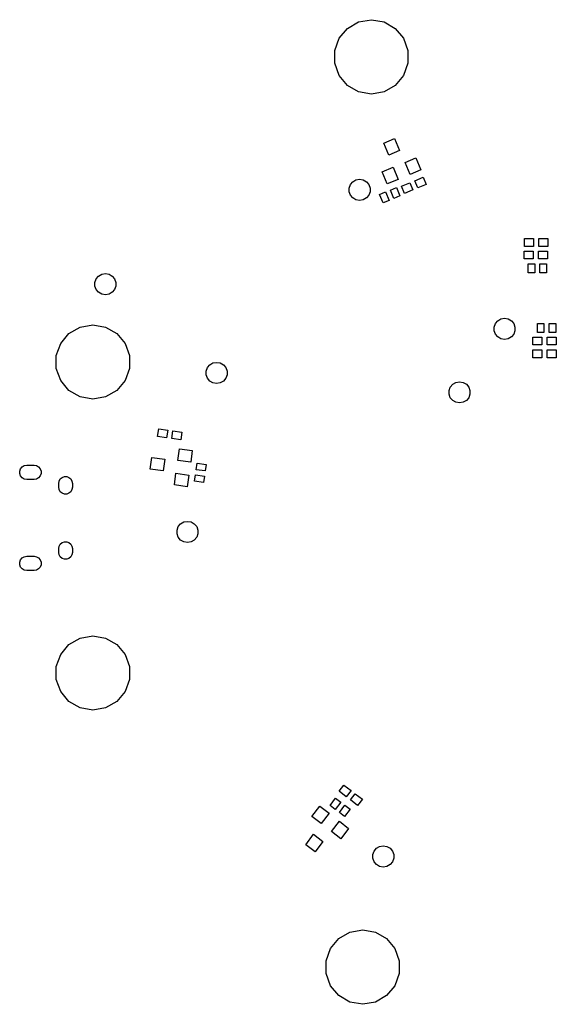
# Model space of a CAD drawing. Extents: x 85.3 to 167.2, y -165.3 to -88.8.
# Tile 1 of 2: x 85.3 to 126.5, y -164.4 to -88.8. Entities that reach past the tile are written whole.
import ezdxf

# ---------------------------------------------------------------- set-up
doc = ezdxf.new("R2010")
doc.units = 0
doc.header["$MEASUREMENT"] = 0
doc.layers.add('BLACK', color=7, linetype='CONTINUOUS')

msp = doc.modelspace()

# ---------------------------------------------------------------- linework, layer by layer
at = {"layer": 'Black'}
for p, q in [((110.47, -89.4435), (111.328, -88.9477)), ((111.328, -88.9477), (112.305, -88.7755)), ((112.305, -88.7755), (113.281, -88.9477)), ((113.281, -88.9477), (114.14, -89.4435)), ((109.832, -90.203), (110.47, -89.4435)), ((114.14, -89.4435), (114.777, -90.203)), ((109.493, -91.1347), (109.832, -90.203)), ((114.777, -90.203), (115.116, -91.1347)), ((109.493, -92.1261), (109.493, -91.1347)), ((115.116, -91.1347), (115.116, -92.1261)), ((109.832, -93.0578), (109.493, -92.1261)), ((115.116, -92.1261), (114.777, -93.0578)), ((110.47, -93.8174), (109.832, -93.0578)), ((114.777, -93.0578), (114.14, -93.8174)), ((111.328, -94.3131), (110.47, -93.8174)), ((112.305, -94.4853), (111.328, -94.3131)), ((113.281, -94.3131), (112.305, -94.4853)), ((114.14, -93.8174), (113.281, -94.3131)), ((113.253, -98.2454), (114.084, -97.9009)), ((113.635, -99.1692), (113.253, -98.2454)), ((114.084, -97.9009), (114.467, -98.8248)), ((114.467, -98.8248), (113.635, -99.1692)), ((114.896, -99.7296), (115.727, -99.3852)), ((115.278, -100.653), (114.896, -99.7296)), ((115.727, -99.3852), (116.11, -100.309)), ((113.14, -100.457), (113.972, -100.112)), ((113.523, -101.381), (113.14, -100.457)), ((113.972, -100.112), (114.355, -101.036)), ((116.11, -100.309), (115.278, -100.653)), ((110.695, -101.434), (110.877, -101.217)), ((110.877, -101.217), (111.122, -101.075)), ((111.122, -101.075), (111.4, -101.026)), ((111.4, -101.026), (111.679, -101.075)), ((111.679, -101.075), (111.924, -101.217)), ((111.924, -101.217), (112.106, -101.434)), ((114.355, -101.036), (113.523, -101.381)), ((114.62, -101.558), (115.267, -101.29)), ((115.267, -101.29), (115.496, -101.844)), ((115.636, -101.137), (116.283, -100.869)), ((115.866, -101.691), (115.636, -101.137)), ((116.283, -100.869), (116.512, -101.423)), ((110.598, -101.7), (110.695, -101.434)), ((110.598, -101.983), (110.598, -101.7)), ((110.695, -102.249), (110.598, -101.983)), ((112.106, -101.434), (112.203, -101.7)), ((112.203, -101.983), (112.106, -102.249)), ((112.203, -101.7), (112.203, -101.983)), ((112.931, -102.197), (113.393, -102.006)), ((113.393, -102.006), (113.661, -102.653)), ((113.763, -101.853), (114.225, -101.661)), ((114.031, -102.5), (113.763, -101.853)), ((114.225, -101.661), (114.493, -102.308)), ((114.849, -102.112), (114.62, -101.558)), ((115.496, -101.844), (114.849, -102.112)), ((116.512, -101.423), (115.866, -101.691)), ((110.877, -102.466), (110.695, -102.249)), ((111.122, -102.607), (110.877, -102.466)), ((111.4, -102.656), (111.122, -102.607)), ((111.679, -102.607), (111.4, -102.656)), ((111.924, -102.466), (111.679, -102.607)), ((112.106, -102.249), (111.924, -102.466)), ((113.199, -102.844), (112.931, -102.197)), ((113.661, -102.653), (113.199, -102.844)), ((114.493, -102.308), (114.031, -102.5)), ((124.051, -106.185), (124.051, -105.585)), ((124.051, -105.585), (124.751, -105.585)), ((124.751, -105.585), (124.751, -106.185)), ((125.151, -106.185), (125.151, -105.585)), ((125.151, -105.585), (125.851, -105.585)), ((125.851, -105.585), (125.851, -106.185)), ((124.026, -107.15), (124.026, -106.55)), ((124.026, -106.55), (124.726, -106.55)), ((124.751, -106.185), (124.051, -106.185)), ((124.726, -106.55), (124.726, -107.15)), ((125.126, -107.15), (125.126, -106.55)), ((125.126, -106.55), (125.826, -106.55)), ((125.851, -106.185), (125.151, -106.185)), ((125.826, -106.55), (125.826, -107.15)), ((124.726, -107.15), (124.026, -107.15)), ((125.826, -107.15), (125.126, -107.15)), ((124.34, -108.216), (124.34, -107.516)), ((124.34, -107.516), (124.84, -107.516)), ((124.84, -107.516), (124.84, -108.216)), ((125.24, -108.216), (125.24, -107.516)), ((125.24, -107.516), (125.74, -107.516)), ((125.74, -107.516), (125.74, -108.216)), ((91.0906, -108.944), (91.1874, -108.678)), ((91.1874, -108.678), (91.3694, -108.461)), ((91.3694, -108.461), (91.6145, -108.319)), ((91.6145, -108.319), (91.8933, -108.27)), ((91.8933, -108.27), (92.1721, -108.319)), ((92.1721, -108.319), (92.4172, -108.461)), ((92.4172, -108.461), (92.5992, -108.678)), ((92.5992, -108.678), (92.696, -108.944)), ((124.84, -108.216), (124.34, -108.216)), ((125.74, -108.216), (125.24, -108.216)), ((91.0906, -109.227), (91.0906, -108.944)), ((91.1874, -109.493), (91.0906, -109.227)), ((91.3694, -109.71), (91.1874, -109.493)), ((92.5992, -109.493), (92.4172, -109.71)), ((92.696, -109.227), (92.5992, -109.493)), ((92.696, -108.944), (92.696, -109.227)), ((91.6145, -109.851), (91.3694, -109.71)), ((91.8933, -109.9), (91.6145, -109.851)), ((92.1721, -109.851), (91.8933, -109.9)), ((92.4172, -109.71), (92.1721, -109.851)), ((121.82, -112.107), (122.002, -111.89)), ((122.002, -111.89), (122.247, -111.748)), ((122.247, -111.748), (122.526, -111.699)), ((122.526, -111.699), (122.804, -111.748)), ((122.804, -111.748), (123.05, -111.89)), ((123.05, -111.89), (123.232, -112.107)), ((89.0969, -112.875), (89.9556, -112.379)), ((89.9556, -112.379), (90.932, -112.207)), ((90.932, -112.207), (91.9084, -112.379)), ((91.9084, -112.379), (92.7671, -112.875)), ((121.723, -112.373), (121.82, -112.107)), ((121.723, -112.656), (121.723, -112.373)), ((123.232, -112.107), (123.328, -112.373)), ((123.328, -112.373), (123.328, -112.656)), ((125.051, -112.801), (125.051, -112.101)), ((125.051, -112.101), (125.551, -112.101)), ((125.551, -112.101), (125.551, -112.801)), ((125.951, -112.801), (125.951, -112.101)), ((125.951, -112.101), (126.451, -112.101)), ((126.451, -112.101), (126.451, -112.801)), ((88.4596, -113.635), (89.0969, -112.875)), ((92.7671, -112.875), (93.4044, -113.635)), ((121.82, -112.922), (121.723, -112.656)), ((122.002, -113.139), (121.82, -112.922)), ((122.247, -113.28), (122.002, -113.139)), ((122.526, -113.329), (122.247, -113.28)), ((122.804, -113.28), (122.526, -113.329)), ((123.05, -113.139), (122.804, -113.28)), ((123.232, -112.922), (123.05, -113.139)), ((123.328, -112.656), (123.232, -112.922)), ((124.699, -113.741), (124.699, -113.141)), ((124.699, -113.141), (125.399, -113.141)), ((125.551, -112.801), (125.051, -112.801)), ((125.399, -113.141), (125.399, -113.741)), ((125.799, -113.741), (125.799, -113.141)), ((125.799, -113.141), (126.499, -113.141)), ((126.451, -112.801), (125.951, -112.801)), ((126.499, -113.141), (126.499, -113.741)), ((88.1205, -114.566), (88.4596, -113.635)), ((93.4044, -113.635), (93.7435, -114.566)), ((124.686, -114.732), (124.686, -114.132)), ((124.686, -114.132), (125.386, -114.132)), ((125.399, -113.741), (124.699, -113.741)), ((125.386, -114.132), (125.386, -114.732)), ((125.786, -114.732), (125.786, -114.132)), ((125.786, -114.132), (126.486, -114.132)), ((126.499, -113.741), (125.799, -113.741)), ((126.486, -114.132), (126.486, -114.732)), ((88.1205, -115.558), (88.1205, -114.566)), ((93.7435, -114.566), (93.7435, -115.558)), ((125.386, -114.732), (124.686, -114.732)), ((126.486, -114.732), (125.786, -114.732)), ((88.4596, -116.489), (88.1205, -115.558)), ((93.7435, -115.558), (93.4044, -116.489)), ((99.625, -115.761), (99.7218, -115.495)), ((99.7218, -115.495), (99.9038, -115.278)), ((99.9038, -115.278), (100.149, -115.137)), ((100.149, -115.137), (100.428, -115.088)), ((100.428, -115.088), (100.706, -115.137)), ((100.706, -115.137), (100.952, -115.278)), ((100.952, -115.278), (101.134, -115.495)), ((101.134, -115.495), (101.23, -115.761)), ((99.625, -116.044), (99.625, -115.761)), ((99.7218, -116.31), (99.625, -116.044)), ((99.9038, -116.527), (99.7218, -116.31)), ((101.134, -116.31), (100.952, -116.527)), ((101.23, -116.044), (101.134, -116.31)), ((101.23, -115.761), (101.23, -116.044)), ((89.0969, -117.249), (88.4596, -116.489)), ((93.4044, -116.489), (92.7671, -117.249)), ((100.149, -116.669), (99.9038, -116.527)), ((100.428, -116.718), (100.149, -116.669)), ((100.706, -116.669), (100.428, -116.718)), ((100.952, -116.527), (100.706, -116.669)), ((118.269, -117.25), (118.365, -116.984)), ((118.365, -116.984), (118.547, -116.767)), ((118.547, -116.767), (118.793, -116.625)), ((118.793, -116.625), (119.071, -116.576)), ((119.071, -116.576), (119.35, -116.625)), ((119.35, -116.625), (119.595, -116.767)), ((119.595, -116.767), (119.777, -116.984)), ((119.777, -116.984), (119.874, -117.25)), ((89.9556, -117.745), (89.0969, -117.249)), ((90.932, -117.917), (89.9556, -117.745)), ((91.9084, -117.745), (90.932, -117.917)), ((92.7671, -117.249), (91.9084, -117.745)), ((118.269, -117.533), (118.269, -117.25)), ((118.365, -117.799), (118.269, -117.533)), ((118.547, -118.015), (118.365, -117.799)), ((119.777, -117.799), (119.595, -118.015)), ((119.874, -117.533), (119.777, -117.799)), ((119.874, -117.25), (119.874, -117.533)), ((118.793, -118.157), (118.547, -118.015)), ((119.071, -118.206), (118.793, -118.157)), ((119.35, -118.157), (119.071, -118.206)), ((119.595, -118.015), (119.35, -118.157)), ((95.8991, -120.789), (95.9826, -120.195)), ((95.9826, -120.195), (96.6758, -120.292)), ((96.5923, -120.886), (95.8991, -120.789)), ((96.6758, -120.292), (96.5923, -120.886)), ((96.9884, -120.942), (97.0719, -120.348)), ((97.6816, -121.04), (96.9884, -120.942)), ((97.0719, -120.348), (97.7651, -120.445)), ((97.7651, -120.445), (97.6816, -121.04)), ((95.3364, -123.279), (95.4616, -122.388)), ((95.4616, -122.388), (96.4519, -122.527)), ((97.4491, -122.617), (97.5744, -121.726)), ((97.5744, -121.726), (98.5646, -121.865)), ((98.5646, -121.865), (98.4394, -122.756)), ((85.3805, -123.256), (85.5033, -123.109)), ((85.5033, -123.109), (85.6688, -123.014)), ((85.6688, -123.014), (85.8569, -122.981)), ((85.8569, -122.981), (86.4132, -122.981)), ((86.4132, -122.981), (86.6013, -123.014)), ((86.6013, -123.014), (86.7667, -123.109)), ((86.7667, -123.109), (86.8895, -123.256)), ((96.4519, -122.527), (96.3266, -123.419)), ((98.4394, -122.756), (97.4491, -122.617)), ((98.8643, -123.329), (98.9339, -122.834)), ((98.9339, -122.834), (99.6271, -122.932)), ((99.6271, -122.932), (99.5575, -123.427)), ((85.3152, -123.435), (85.3805, -123.256)), ((85.3152, -123.626), (85.3152, -123.435)), ((85.3805, -123.806), (85.3152, -123.626)), ((85.5033, -123.952), (85.3805, -123.806)), ((85.6688, -124.047), (85.5033, -123.952)), ((86.7667, -123.952), (86.6013, -124.047)), ((86.8895, -123.806), (86.7667, -123.952)), ((86.8895, -123.256), (86.9548, -123.435)), ((86.9548, -123.626), (86.8895, -123.806)), ((86.9548, -123.435), (86.9548, -123.626)), ((88.4328, -124.041), (88.5725, -123.923)), ((88.5725, -123.923), (88.7438, -123.861)), ((88.7438, -123.861), (88.9262, -123.861)), ((88.9262, -123.861), (89.0975, -123.923)), ((89.0975, -123.923), (89.2372, -124.041)), ((96.3266, -123.419), (95.3364, -123.279)), ((97.1847, -124.499), (97.3099, -123.607)), ((97.3099, -123.607), (98.3002, -123.746)), ((98.3002, -123.746), (98.1749, -124.638)), ((98.7391, -124.22), (98.8087, -123.725)), ((98.8087, -123.725), (99.5018, -123.823)), ((99.5575, -123.427), (98.8643, -123.329)), ((99.5018, -123.823), (99.4323, -124.318)), ((85.8569, -124.081), (85.6688, -124.047)), ((86.4132, -124.081), (85.8569, -124.081)), ((86.6013, -124.047), (86.4132, -124.081)), ((88.31, -124.378), (88.3417, -124.199)), ((88.31, -124.683), (88.31, -124.378)), ((88.3417, -124.863), (88.31, -124.683)), ((88.3417, -124.199), (88.4328, -124.041)), ((89.2372, -124.041), (89.3284, -124.199)), ((89.3284, -124.199), (89.36, -124.378)), ((89.36, -124.683), (89.3284, -124.863)), ((89.36, -124.378), (89.36, -124.683)), ((98.1749, -124.638), (97.1847, -124.499)), ((99.4323, -124.318), (98.7391, -124.22)), ((88.4328, -125.021), (88.3417, -124.863)), ((88.5725, -125.138), (88.4328, -125.021)), ((88.7438, -125.2), (88.5725, -125.138)), ((88.9262, -125.2), (88.7438, -125.2)), ((89.0975, -125.138), (88.9262, -125.2)), ((89.2372, -125.021), (89.0975, -125.138)), ((89.3284, -124.863), (89.2372, -125.021)), ((97.3898, -127.968), (97.4866, -127.702)), ((97.4866, -127.702), (97.6686, -127.485)), ((97.6686, -127.485), (97.9137, -127.344)), ((97.9137, -127.344), (98.1925, -127.295)), ((98.1925, -127.295), (98.4713, -127.344)), ((98.4713, -127.344), (98.7164, -127.485)), ((98.7164, -127.485), (98.8984, -127.702)), ((98.8984, -127.702), (98.9952, -127.968)), ((97.3898, -128.251), (97.3898, -127.968)), ((97.4866, -128.517), (97.3898, -128.251)), ((97.6686, -128.734), (97.4866, -128.517)), ((98.8984, -128.517), (98.7164, -128.734)), ((98.9952, -128.251), (98.8984, -128.517)), ((98.9952, -127.968), (98.9952, -128.251)), ((88.31, -129.378), (88.3417, -129.199)), ((88.3417, -129.199), (88.4328, -129.041)), ((88.4328, -129.041), (88.5725, -128.923)), ((88.5725, -128.923), (88.7438, -128.861)), ((88.7438, -128.861), (88.9262, -128.861)), ((88.9262, -128.861), (89.0975, -128.923)), ((89.0975, -128.923), (89.2372, -129.041)), ((89.2372, -129.041), (89.3284, -129.199)), ((89.3284, -129.199), (89.36, -129.378)), ((97.9137, -128.876), (97.6686, -128.734)), ((98.1925, -128.925), (97.9137, -128.876)), ((98.4713, -128.876), (98.1925, -128.925)), ((98.7164, -128.734), (98.4713, -128.876)), ((85.5033, -130.109), (85.6688, -130.014)), ((85.6688, -130.014), (85.8569, -129.981)), ((85.8569, -129.981), (86.4132, -129.981)), ((86.4132, -129.981), (86.6013, -130.014)), ((86.6013, -130.014), (86.7667, -130.109)), ((88.31, -129.683), (88.31, -129.378)), ((88.3417, -129.863), (88.31, -129.683)), ((88.4328, -130.021), (88.3417, -129.863)), ((88.5725, -130.138), (88.4328, -130.021)), ((89.2372, -130.021), (89.0975, -130.138)), ((89.3284, -129.863), (89.2372, -130.021)), ((89.36, -129.683), (89.3284, -129.863)), ((89.36, -129.378), (89.36, -129.683)), ((85.3152, -130.435), (85.3805, -130.256)), ((85.3152, -130.626), (85.3152, -130.435)), ((85.3805, -130.806), (85.3152, -130.626)), ((85.3805, -130.256), (85.5033, -130.109)), ((86.7667, -130.109), (86.8895, -130.256)), ((86.8895, -130.256), (86.9548, -130.435)), ((86.9548, -130.626), (86.8895, -130.806)), ((86.9548, -130.435), (86.9548, -130.626)), ((88.7438, -130.2), (88.5725, -130.138)), ((88.9262, -130.2), (88.7438, -130.2)), ((89.0975, -130.138), (88.9262, -130.2)), ((85.5033, -130.952), (85.3805, -130.806)), ((85.6688, -131.047), (85.5033, -130.952)), ((85.8569, -131.081), (85.6688, -131.047)), ((86.4132, -131.081), (85.8569, -131.081)), ((86.6013, -131.047), (86.4132, -131.081)), ((86.7667, -130.952), (86.6013, -131.047)), ((86.8895, -130.806), (86.7667, -130.952)), ((89.9556, -136.255), (90.932, -136.083)), ((90.932, -136.083), (91.9084, -136.255)), ((88.4596, -137.511), (89.0969, -136.751)), ((89.0969, -136.751), (89.9556, -136.255)), ((91.9084, -136.255), (92.7671, -136.751)), ((92.7671, -136.751), (93.4044, -137.511)), ((88.1205, -138.442), (88.4596, -137.511)), ((93.4044, -137.511), (93.7435, -138.442)), ((88.1205, -139.434), (88.1205, -138.442)), ((93.7435, -138.442), (93.7435, -139.434)), ((88.4596, -140.365), (88.1205, -139.434)), ((93.7435, -139.434), (93.4044, -140.365)), ((89.0969, -141.125), (88.4596, -140.365)), ((93.4044, -140.365), (92.7671, -141.125)), ((89.9556, -141.621), (89.0969, -141.125)), ((92.7671, -141.125), (91.9084, -141.621)), ((90.932, -141.793), (89.9556, -141.621)), ((91.9084, -141.621), (90.932, -141.793)), ((109.823, -148.018), (110.188, -147.542)), ((110.378, -148.445), (109.823, -148.018)), ((110.188, -147.542), (110.744, -147.969)), ((110.744, -147.969), (110.378, -148.445)), ((109.133, -149.107), (109.56, -148.552)), ((109.956, -148.856), (109.53, -149.411)), ((109.56, -148.552), (109.956, -148.856)), ((110.696, -148.688), (111.061, -148.212)), ((111.251, -149.114), (110.696, -148.688)), ((111.061, -148.212), (111.616, -148.638)), ((111.616, -148.638), (111.251, -149.114)), ((107.732, -149.958), (108.341, -149.164)), ((108.341, -149.164), (109.055, -149.712)), ((109.53, -149.411), (109.133, -149.107)), ((109.847, -149.655), (110.274, -149.099)), ((110.244, -149.959), (109.847, -149.655)), ((110.67, -149.404), (110.244, -149.959)), ((110.274, -149.099), (110.67, -149.404)), ((108.446, -150.505), (107.732, -149.958)), ((109.055, -149.712), (108.446, -150.505)), ((109.24, -151.114), (109.849, -150.321)), ((109.849, -150.321), (110.563, -150.869)), ((109.954, -151.662), (109.24, -151.114)), ((110.563, -150.869), (109.954, -151.662)), ((107.269, -152.123), (107.877, -151.329)), ((107.877, -151.329), (108.591, -151.877)), ((108.591, -151.877), (107.983, -152.67)), ((107.983, -152.67), (107.269, -152.123)), ((112.414, -152.886), (112.511, -152.62)), ((112.511, -152.62), (112.693, -152.403)), ((112.693, -152.403), (112.938, -152.261)), ((112.938, -152.261), (113.217, -152.212)), ((113.217, -152.212), (113.495, -152.261)), ((113.495, -152.261), (113.741, -152.403)), ((113.741, -152.403), (113.922, -152.62)), ((113.922, -152.62), (114.019, -152.886)), ((112.414, -153.169), (112.414, -152.886)), ((112.511, -153.435), (112.414, -153.169)), ((112.693, -153.652), (112.511, -153.435)), ((113.922, -153.435), (113.741, -153.652)), ((114.019, -153.169), (113.922, -153.435)), ((114.019, -152.886), (114.019, -153.169)), ((112.938, -153.793), (112.693, -153.652)), ((113.217, -153.842), (112.938, -153.793)), ((113.495, -153.793), (113.217, -153.842)), ((113.741, -153.652), (113.495, -153.793)), ((110.663, -158.843), (111.639, -158.671)), ((111.639, -158.671), (112.616, -158.843)), ((109.167, -160.099), (109.804, -159.339)), ((109.804, -159.339), (110.663, -158.843)), ((112.616, -158.843), (113.474, -159.339)), ((113.474, -159.339), (114.112, -160.099)), ((108.828, -161.03), (109.167, -160.099)), ((114.112, -160.099), (114.451, -161.03)), ((108.828, -162.022), (108.828, -161.03)), ((114.451, -161.03), (114.451, -162.022)), ((109.167, -162.954), (108.828, -162.022)), ((114.451, -162.022), (114.112, -162.954)), ((109.804, -163.713), (109.167, -162.954)), ((114.112, -162.954), (113.474, -163.713)), ((110.663, -164.209), (109.804, -163.713)), ((113.474, -163.713), (112.616, -164.209)), ((111.639, -164.381), (110.663, -164.209)), ((112.616, -164.209), (111.639, -164.381))]:
    msp.add_line(p, q, dxfattribs=at)

doc.saveas('drawing.dxf')
